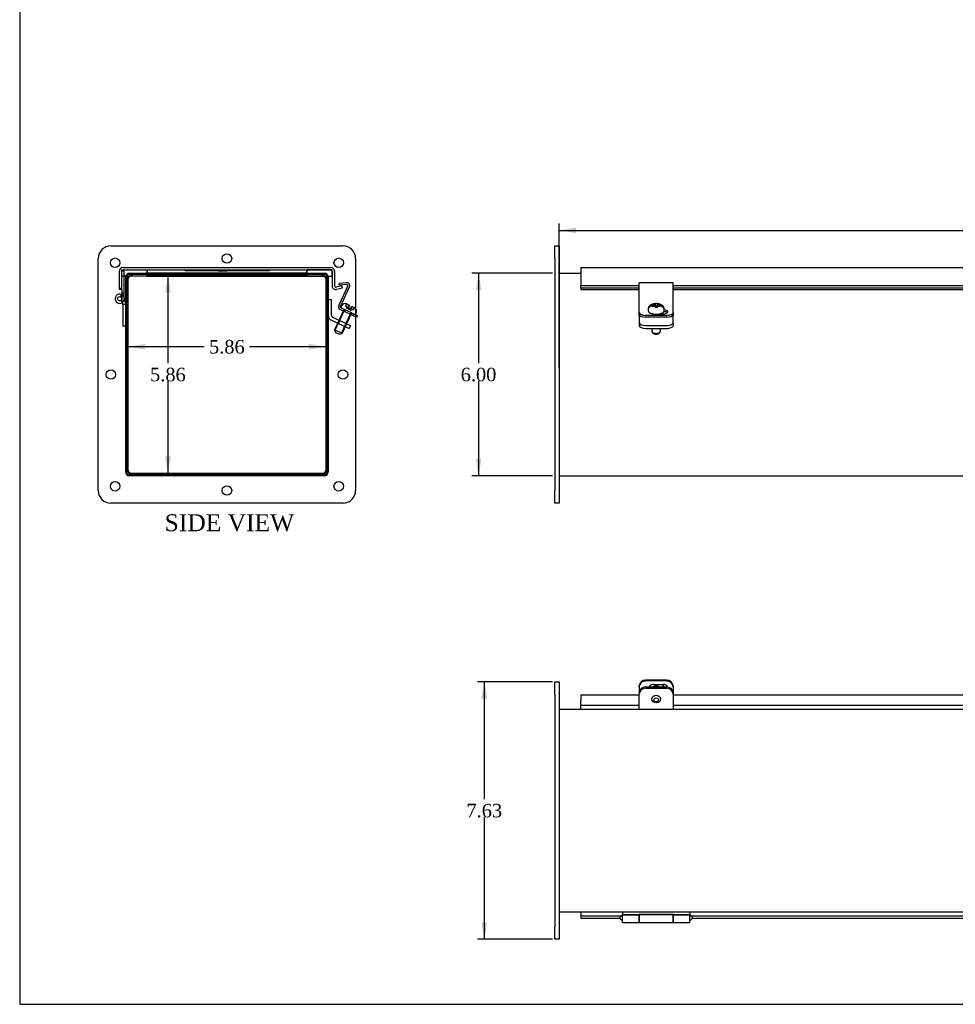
# Model space of a CAD drawing. Header units: inches. Extents: x 0.2 to 89.8, y -0.5 to 59.8.
# Tile 1 of 8: x 0.2 to 28, y 0.2 to 29.3. Entities that reach past the tile are written whole.
import ezdxf
from ezdxf.enums import TextEntityAlignment as Align
from ezdxf.lldxf.tags import DXFTag

# ---------------------------------------------------------------- set-up
doc = ezdxf.new("R2010")
doc.units = ezdxf.units.IN
doc.header["$MEASUREMENT"] = 0
for name, color, linetype in [('COM40176', 7, 'Continuous'), ('COM52631', 7, 'Continuous'), ('COM70666-2', 7, 'Continuous'), ('COM70693-9', 7, 'Continuous'), ('COM70694-9', 7, 'Continuous'), ('COM70695-2', 7, 'Continuous'), ('Default', 7, 'Continuous'), ('GSK10437', 7, 'Continuous'), ('GSK11095', 7, 'Continuous'), ('HNG86641-1', 7, 'Continuous'), ('HNG86641-2', 7, 'Continuous'), ('HNG86641-3', 7, 'Continuous'), ('QLB30081', 7, 'Continuous'), ('SCS19420', 7, 'Continuous')]:
    doc.layers.add(name, color=color, linetype=linetype)
doc.styles.add('SEACAD_Times_New_Roman', font='times.ttf')
tags = doc.linetypes.add('HIDDEN2', pattern=[0.1875, 0.125, -0.0625]).pattern_tags.tags
tags[6:7] = [DXFTag(74, 4), DXFTag(75, 0), DXFTag(340, '0'), DXFTag(46, 0.0), DXFTag(50, 0.0), DXFTag(44, 0.0), DXFTag(45, 0.0)]
tags[4:5] = [DXFTag(74, 4), DXFTag(75, 0), DXFTag(340, '0'), DXFTag(46, 0.0), DXFTag(50, 0.0), DXFTag(44, 0.0), DXFTag(45, 0.0)]
doc.dimstyles.new('HAMMOND_(STH_-_66x44)', dxfattribs={"dimtxt": 0.4, "dimasz": 0.5, "dimexe": 0.2, "dimexo": 0.2, "dimgap": 0.1, "dimtad": 0, "dimtih": 1, "dimtoh": 1, "dimzin": 0, "dimdsep": 46, "dimtxsty": 'SEACAD_Times_New_Roman', "dimblk1": '_SE_FILLED', "dimblk2": '_SE_FILLED', "dimsah": 1, "dimcen": 0.2, "dimadec": 0, "dimazin": 0, "dimtfac": 0.8, "dimtofl": 0, "dimtmove": 0, "dimatfit": 3, "dimfxl": 1, "dimtolj": 1, "dimtzin": 0, "dimarcsym": 0})

# ---------------------------------------------------------------- blocks, each defined once
blk = doc.blocks.new('SE')
at = {"layer": 'COM40176', "color": 7, "linetype": 'Continuous'}
for p, q in [((18.593, 21.422), (18.593, 21.544)), ((19.593, 21.544), (18.593, 21.544)), ((18.593, 20.842), (18.593, 21.422)), ((19.593, 21.422), (19.593, 21.544)), ((19.593, 20.842), (19.593, 21.422)), ((18.593, 20.803), (18.593, 20.842)), ((18.593, 20.655), (18.593, 20.803)), ((19.593, 20.803), (19.593, 20.842)), ((19.593, 20.655), (19.593, 20.803)), ((18.593, 20.603), (18.593, 20.655)), ((19.405, 20.575), (18.781, 20.575)), ((19.405, 20.524), (18.781, 20.524)), ((19.2, 20.622), (19.297, 20.622)), ((19.593, 20.655), (19.593, 20.603))]:
    blk.add_line(p, q, dxfattribs=at)
for centre, major_axis, start_param, end_param in [((19.297, 20.681), (-0.14, 0), 1.570796, 4.449588), ((18.781, 20.655), (-0.188, 0), 0, 1.570796), ((18.781, 20.603), (0.188, 0), 3.141593, 4.712389), ((19.016, 20.681), (0.14, 0), 3.296952, 4.420586), ((19.016, 20.629), (0.14, 0), -3.662785, -3.591638), ((19.297, 20.629), (-0.14, 0), 3.591638, 4.539417), ((19.405, 20.655), (-0.188, 0), 1.570796, 3.141593), ((19.405, 20.603), (0.188, 0), 4.712389, 6.283185)]:
    blk.add_ellipse(centre, major_axis=major_axis, ratio=0.422618, start_param=start_param, end_param=end_param, dxfattribs=at)
at = {"layer": 'COM52631', "color": 7, "linetype": 'Continuous'}
for p, q in [((18.593, 20.571), (18.593, 20.603)), ((18.593, 20.571), (18.593, 20.527)), ((18.593, 20.527), (18.593, 20.355)), ((19.593, 20.603), (19.593, 20.571)), ((19.593, 20.527), (19.593, 20.571)), ((19.593, 20.355), (19.593, 20.527)), ((18.593, 20.355), (18.593, 20.268)), ((18.781, 20.275), (19.405, 20.275)), ((18.781, 20.189), (19.405, 20.189)), ((19.593, 20.355), (19.593, 20.268))]:
    blk.add_line(p, q, dxfattribs=at)
for centre, start_param, end_param in [((18.781, 20.355), 0, 1.570796), ((18.781, 20.268), 0, 1.570796), ((19.405, 20.355), 1.570796, 3.141593), ((19.405, 20.268), 1.570796, 3.141593)]:
    blk.add_ellipse(centre, major_axis=(-0.188, 0), ratio=0.422618, start_param=start_param, end_param=end_param, dxfattribs=at)
at = {"layer": 'COM70666-2', "color": 7, "linetype": 'Continuous'}
for p, q in [((16.093, 22.636), (16.218, 22.636)), ((16.093, 22.261), (16.093, 22.636)), ((16.218, 22.636), (16.218, 22.261)), ((16.093, 22.261), (16.093, 15.386)), ((16.218, 22.261), (16.218, 15.386)), ((16.093, 15.011), (16.093, 15.386)), ((16.218, 15.386), (16.218, 15.011)), ((16.218, 15.011), (16.093, 15.011))]:
    blk.add_line(p, q, dxfattribs=at)
at = {"layer": 'COM70693-9', "color": 7, "linetype": 'Continuous'}
for p, q in [((16.218, 21.823), (16.859, 21.823)), ((16.218, 15.823), (51.968, 15.823))]:
    blk.add_line(p, q, dxfattribs=at)
at = {"layer": 'COM70694-9', "color": 7, "linetype": 'Continuous'}
for p, q in [((16.859, 21.995), (16.859, 21.887)), ((16.859, 21.995), (51.327, 21.995)), ((16.859, 21.887), (16.859, 21.456)), ((16.859, 21.386), (16.859, 21.456)), ((18.593, 21.456), (16.859, 21.456)), ((16.859, 21.386), (16.859, 21.343)), ((18.593, 21.386), (16.859, 21.386)), ((16.859, 21.343), (16.859, 21.34)), ((16.859, 21.34), (18.593, 21.34)), ((33.593, 21.456), (19.593, 21.456)), ((33.593, 21.386), (19.593, 21.386)), ((19.593, 21.34), (33.593, 21.34))]:
    blk.add_line(p, q, dxfattribs=at)
at = {"layer": 'GSK11095', "color": 7, "linetype": 'Continuous'}
for q in [(16.859, 21.923), (16.859, 21.823), (16.859, 21.923)]:
    blk.add_line((16.859, 21.923), q, dxfattribs=at)
at = {"layer": 'SCS19420', "color": 7, "linetype": 'Continuous'}
for p, q in [((18.853, 20.753), (18.853, 20.726)), ((18.978, 20.848), (19.033, 20.848)), ((19.033, 20.877), (18.979, 20.877)), ((19.033, 20.877), (19.058, 20.888)), ((19.033, 20.848), (19.033, 20.877)), ((19.058, 20.837), (19.033, 20.848)), ((19.058, 20.915), (19.058, 20.911)), ((19.058, 20.911), (19.058, 20.888)), ((19.058, 20.888), (19.058, 20.837)), ((19.128, 20.848), (19.058, 20.848)), ((19.058, 20.837), (19.058, 20.814)), ((19.058, 20.814), (19.058, 20.81)), ((19.117, 20.827), (19.067, 20.827)), ((19.067, 20.827), (19.067, 20.81)), ((19.117, 20.81), (19.117, 20.827)), ((19.128, 20.911), (19.128, 20.915)), ((19.128, 20.888), (19.128, 20.911)), ((19.128, 20.837), (19.128, 20.888)), ((19.128, 20.888), (19.153, 20.877)), ((19.153, 20.848), (19.128, 20.837)), ((19.128, 20.814), (19.128, 20.837)), ((19.128, 20.81), (19.128, 20.814)), ((19.208, 20.877), (19.153, 20.877)), ((19.153, 20.877), (19.153, 20.848)), ((19.153, 20.848), (19.209, 20.848)), ((19.333, 20.726), (19.333, 20.753)), ((18.968, 20.626), (18.968, 20.625)), ((19.218, 20.622), (19.218, 20.627)), ((18.968, 20.189), (18.968, 20.096)), ((19.218, 20.096), (19.218, 20.189)), ((18.983, 20.072), (19.036, 20.029)), ((19.151, 20.029), (19.204, 20.072))]:
    blk.add_line(p, q, dxfattribs=at)
for centre, radius, start, end in [((18.933, 20.782), 0.0735, 149.9293, 161.3205), ((18.975, 20.724), 0.124, 88.5198, 148.2838), ((18.975, 20.753), 0.124, 88.2628, 148.3529), ((19.093, 19.021), 1.895, 88.9416, 91.0584), ((19.093, 18.1), 2.71, 89.26, 90.74), ((19.211, 20.752), 0.125, 31.9987, 91.3856), ((19.212, 20.724), 0.124, 31.5487, 91.6477), ((19.253, 20.782), 0.0735, 18.6805, 30.0697)]:
    blk.add_arc(centre, radius, start, end, dxfattribs=at)
for centre, major_axis, start_param, end_param in [((19.093, 20.794), (0.231, 0), 3.027001, 3.243651), ((19.093, 20.794), (-0.231, 0), 3.039534, 3.256184), ((19.093, 20.096), (-0.125, 0), 0, 3.141593), ((19.093, 20.042), (0.065, 0), 3.626705, 5.798073)]:
    blk.add_ellipse(centre, major_axis=major_axis, ratio=0.422618, start_param=start_param, end_param=end_param, dxfattribs=at)
for points, knots in [([(18.853, 20.726), (18.854, 20.722), (18.854, 20.712), (18.86, 20.696), (18.871, 20.679), (18.887, 20.664), (18.907, 20.65), (18.933, 20.638), (18.962, 20.628), (18.994, 20.62), (19.028, 20.614), (19.063, 20.611), (19.1, 20.61), (19.135, 20.612), (19.17, 20.616), (19.204, 20.622), (19.235, 20.631), (19.263, 20.642), (19.287, 20.655), (19.307, 20.67), (19.321, 20.686), (19.33, 20.703), (19.334, 20.718), (19.333, 20.725), (19.333, 20.728)], [0, 0, 0, 0, 0.028225, 0.069923, 0.112549, 0.158214, 0.207207, 0.2579, 0.308464, 0.35853, 0.408187, 0.457582, 0.506843, 0.556085, 0.605391, 0.654866, 0.704649, 0.754915, 0.805875, 0.857659, 0.90317, 0.945329, 0.985482, 1, 1, 1, 1]), ([(19.333, 20.753), (19.333, 20.763), (19.332, 20.78), (19.324, 20.806), (19.313, 20.829), (19.297, 20.85), (19.279, 20.868), (19.257, 20.884), (19.232, 20.897), (19.202, 20.909), (19.169, 20.917), (19.134, 20.922), (19.099, 20.925), (19.063, 20.923), (19.028, 20.919), (18.993, 20.912), (18.961, 20.9), (18.932, 20.886), (18.908, 20.869), (18.889, 20.849), (18.873, 20.827), (18.862, 20.803), (18.854, 20.778), (18.854, 20.762), (18.854, 20.754)], [0, 0, 0, 0, 0.040388, 0.080982, 0.12049, 0.159766, 0.19978, 0.241759, 0.287174, 0.337035, 0.389874, 0.441912, 0.492784, 0.543313, 0.594444, 0.64721, 0.703224, 0.75377, 0.799589, 0.842441, 0.883721, 0.924201, 0.964322, 1, 1, 1, 1]), ([(18.869, 20.789), (18.868, 20.787), (18.867, 20.785), (18.864, 20.783), (18.864, 20.783), (18.863, 20.784)], [0, 0, 0, 0, 0.5, 0.5, 1, 1, 1, 1]), ([(19.323, 20.784), (19.323, 20.783), (19.322, 20.783), (19.32, 20.785), (19.319, 20.787), (19.318, 20.789)], [0, 0, 0, 0, 0.5, 0.5, 1, 1, 1, 1])]:
    blk.add_open_spline(points, degree=3, knots=knots, dxfattribs=at)
blk = doc.blocks.new('SE1')
at = {"layer": 'COM40176', "color": 7, "linetype": 'Continuous'}
for p, q in [((19.405, 9.766), (18.781, 9.766)), ((19.405, 9.742), (18.781, 9.742)), ((19.016, 9.642), (19.297, 9.642)), ((18.593, 9.571), (18.593, 9.595)), ((18.593, 9.571), (18.593, 9.395)), ((19.593, 9.595), (19.593, 9.571)), ((19.593, 9.571), (19.593, 9.395))]:
    blk.add_line(p, q, dxfattribs=at)
for centre, major_axis, start_param, end_param in [((18.781, 9.595), (-0.188, 0), 4.712389, 6.283185), ((18.781, 9.571), (0.188, 0), 1.570796, 3.141593), ((19.016, 9.515), (0.14, 0), 1.570796, 2.738543), ((19.297, 9.515), (-0.14, 0), 3.53534, 4.712389), ((19.405, 9.595), (-0.188, 0), 3.141593, 4.712389), ((19.405, 9.571), (0.188, 0), 0, 1.570796)]:
    blk.add_ellipse(centre, major_axis=major_axis, ratio=0.906308, start_param=start_param, end_param=end_param, dxfattribs=at)
at = {"layer": 'COM52631', "color": 7, "linetype": 'Continuous'}
for p, q in [((18.593, 9.395), (18.593, 9.355)), ((18.593, 8.984), (18.593, 9.355)), ((18.781, 9.565), (19.405, 9.565)), ((18.781, 9.525), (19.405, 9.525)), ((19.593, 9.395), (19.593, 9.355)), ((19.593, 9.355), (19.593, 8.984)), ((18.593, 8.902), (18.593, 8.984)), ((19.593, 8.984), (19.593, 8.902))]:
    blk.add_line(p, q, dxfattribs=at)
for centre, start_param, end_param in [((18.781, 9.395), 4.712389, 6.283185), ((18.781, 9.355), 4.712389, 6.283185), ((19.405, 9.395), 3.141593, 4.712389), ((19.405, 9.355), 3.141593, 4.712389)]:
    blk.add_ellipse(centre, major_axis=(-0.188, 0), ratio=0.906308, start_param=start_param, end_param=end_param, dxfattribs=at)
at = {"layer": 'COM70666-2', "color": 7, "linetype": 'Continuous'}
for p, q in [((16.093, 9.339), (16.093, 9.714)), ((16.093, 9.714), (16.218, 9.714)), ((16.218, 9.714), (16.218, 9.339)), ((16.093, 9.339), (16.093, 2.464)), ((16.218, 9.339), (16.218, 2.464)), ((16.093, 2.089), (16.093, 2.464)), ((16.218, 2.464), (16.218, 2.089)), ((16.218, 2.089), (16.093, 2.089))]:
    blk.add_line(p, q, dxfattribs=at)
at = {"layer": 'COM70693-9', "color": 7, "linetype": 'Continuous'}
for p, q in [((16.218, 8.902), (51.968, 8.902)), ((16.218, 2.902), (51.968, 2.902))]:
    blk.add_line(p, q, dxfattribs=at)
at = {"layer": 'COM70694-9', "color": 7, "linetype": 'Continuous'}
for p, q in [((16.859, 9.326), (16.859, 9.152)), ((18.593, 9.326), (16.859, 9.326)), ((16.859, 9.018), (16.859, 9.152)), ((33.593, 9.326), (19.593, 9.326)), ((18.593, 9.018), (16.859, 9.018)), ((33.593, 9.018), (19.593, 9.018)), ((16.859, 2.787), (18.063, 2.787)), ((16.859, 2.787), (16.859, 2.715)), ((16.859, 2.715), (18.019, 2.715)), ((18.063, 2.787), (18.081, 2.787)), ((18.063, 2.787), (18.063, 2.785)), ((20.106, 2.787), (20.123, 2.787)), ((20.123, 2.787), (33.063, 2.787)), ((20.123, 2.785), (20.123, 2.787)), ((20.168, 2.715), (33.019, 2.715))]:
    blk.add_line(p, q, dxfattribs=at)
at = {"layer": 'GSK11095', "color": 7, "linetype": 'Continuous'}
for p, q in [((16.859, 8.902), (16.859, 9.018)), ((16.859, 2.902), (16.859, 2.787)), ((16.859, 2.787), (16.859, 2.787)), ((16.859, 2.787), (16.859, 2.787))]:
    blk.add_line(p, q, dxfattribs=at)
at = {"layer": 'HNG86641-1', "color": 7, "linetype": 'Continuous'}
for p, q in [((18.589, 2.787), (18.597, 2.787)), ((18.597, 2.587), (18.597, 2.818)), ((19.589, 2.818), (19.589, 2.587)), ((19.589, 2.787), (19.597, 2.787)), ((18.597, 2.587), (19.589, 2.587))]:
    blk.add_line(p, q, dxfattribs=at)
at = {"layer": 'HNG86641-2', "color": 7, "linetype": 'Continuous'}
for p, q in [((18.093, 2.902), (18.093, 2.827)), ((18.093, 2.827), (18.093, 2.808)), ((18.093, 2.827), (20.093, 2.827)), ((18.093, 2.587), (18.093, 2.808)), ((18.093, 2.808), (18.589, 2.808)), ((19.597, 2.818), (18.589, 2.818)), ((18.589, 2.818), (18.589, 2.808)), ((18.589, 2.587), (18.589, 2.808)), ((19.597, 2.808), (19.597, 2.818)), ((19.597, 2.808), (20.093, 2.808)), ((19.597, 2.808), (19.597, 2.587)), ((20.093, 2.902), (20.093, 2.827)), ((20.093, 2.827), (20.093, 2.808)), ((20.093, 2.587), (20.093, 2.808)), ((18.093, 2.587), (18.589, 2.587)), ((19.597, 2.587), (20.093, 2.587))]:
    blk.add_line(p, q, dxfattribs=at)
at = {"layer": 'HNG86641-3', "color": 7, "linetype": 'Continuous'}
for p, q in [((18.093, 2.787), (18.081, 2.787)), ((18.081, 2.662), (18.093, 2.662)), ((18.597, 2.787), (18.589, 2.787)), ((18.589, 2.662), (18.597, 2.662)), ((19.597, 2.787), (19.589, 2.787)), ((19.589, 2.662), (19.597, 2.662)), ((20.106, 2.787), (20.093, 2.787)), ((20.093, 2.662), (20.106, 2.662))]:
    blk.add_line(p, q, dxfattribs=at)
for centre, start, end in [((18.081, 2.725), 90, 180), ((18.081, 2.725), 180, 270), ((20.106, 2.725), 270, 90)]:
    blk.add_arc(centre, 0.0625, start, end, dxfattribs=at)
at = {"layer": 'SCS19420', "color": 7, "linetype": 'Continuous'}
for centre, major_axis, start_param, end_param in [((19.093, 9.489), (-0.125, 0), 3.873413, 5.551365), ((19.093, 9.502), (0.24, 0), 0.295405, 0.601916)]:
    blk.add_ellipse(centre, major_axis=major_axis, ratio=0.906308, start_param=start_param, end_param=end_param, dxfattribs=at)
for centre, major_axis in [((19.093, 9.206), (0.125, 0)), ((19.093, 9.18), (-0.065, 0))]:
    blk.add_ellipse(centre, major_axis=major_axis, ratio=0.906308, dxfattribs=at)
blk.add_open_spline([(19.327, 9.565), (19.326, 9.569), (19.322, 9.584), (19.312, 9.61), (19.3, 9.631), (19.293, 9.642), (19.292, 9.643)], degree=3, knots=[0.0702291, 0.0702291, 0.0702291, 0.0702291, 0.0862515, 0.1346153, 0.1830033, 0.1865652, 0.1865652, 0.1865652, 0.1865652], dxfattribs=at)
blk = doc.blocks.new('SE3')
at = {"layer": 'COM40176', "color": 7, "linetype": 'HIDDEN2'}
for p, q in [((9.687, 20.866), (9.957, 21.446)), ((9.923, 21.544), (9.698, 21.524)), ((9.703, 21.467), (9.698, 21.524)), ((9.928, 21.487), (9.703, 21.467)), ((9.738, 20.842), (10.009, 21.422)), ((10.046, 20.603), (9.728, 20.752)), ((10.071, 20.655), (9.752, 20.803)), ((9.863, 20.689), (9.887, 20.74)), ((10.189, 20.537), (10.046, 20.603)), ((10.071, 20.655), (10.189, 20.599)), ((10.118, 20.57), (10.142, 20.622))]:
    blk.add_line(p, q, dxfattribs=at)
at = {"layer": 'COM40176', "color": 7, "linetype": 'Continuous'}
for p, q in [((10.189, 20.599), (10.241, 20.575)), ((10.217, 20.524), (10.189, 20.537)), ((10.241, 20.575), (10.217, 20.524))]:
    blk.add_line(p, q, dxfattribs=at)
at = {"layer": 'COM40176', "color": 7, "linetype": 'HIDDEN2'}
for centre, radius, start, end in [((9.931, 21.458), 0.086, 335, 95), ((9.931, 21.458), 0.029, 335, 95), ((9.765, 20.829), 0.086, 155, 245), ((9.765, 20.829), 0.029, 155, 245)]:
    blk.add_arc(centre, radius, start, end, dxfattribs=at)
at = {"layer": 'COM52631', "color": 7, "linetype": 'HIDDEN2'}
for p, q in [((9.377, 21.042), (9.472, 21.042)), ((9.472, 20.571), (9.472, 21.042)), ((9.459, 20.441), (9.83, 20.268)), ((9.5, 20.527), (9.87, 20.355)), ((9.717, 20.426), (9.677, 20.34)), ((9.83, 20.268), (10, 20.189)), ((9.87, 20.355), (10.04, 20.275)), ((9.87, 20.25), (9.91, 20.336)), ((10.04, 20.275), (10, 20.189))]:
    blk.add_line(p, q, dxfattribs=at)
for radius in [0.143, 0.048]:
    blk.add_arc((9.52, 20.571), radius, 180, 245, dxfattribs=at)
at = {"layer": 'COM70666-2', "color": 7, "linetype": 'Continuous'}
for p, q in [((2.939, 22.636), (9.814, 22.636)), ((2.564, 15.386), (2.564, 22.261)), ((10.189, 22.261), (10.189, 15.386)), ((3.408, 15.918), (3.408, 21.73)), ((3.471, 21.792), (9.283, 21.792)), ((9.345, 21.73), (9.345, 15.918)), ((9.283, 15.855), (3.471, 15.855)), ((9.814, 15.011), (2.939, 15.011))]:
    blk.add_line(p, q, dxfattribs=at)
for centre in [(3.064, 22.136), (6.377, 22.261), (9.689, 22.136), (2.939, 18.824), (9.814, 18.824), (3.064, 15.511), (6.377, 15.386), (9.689, 15.511)]:
    blk.add_circle(centre, 0.141, dxfattribs=at)
for centre, radius, start, end in [((2.939, 22.261), 0.375, 90, 180), ((9.814, 22.261), 0.375, 0, 90), ((3.471, 21.73), 0.0625, 90, 180), ((9.283, 21.73), 0.0625, 0, 90), ((3.471, 15.918), 0.0625, 180, 270), ((9.283, 15.918), 0.0625, 270, 0), ((2.939, 15.386), 0.375, 180, 270), ((9.814, 15.386), 0.375, 270, 0)]:
    blk.add_arc(centre, radius, start, end, dxfattribs=at)
at = {"layer": 'COM70693-9', "color": 7, "linetype": 'HIDDEN2'}
for p, q in [((3.377, 15.931), (3.377, 21.715)), ((3.485, 21.823), (4.002, 21.823)), ((4.002, 21.792), (4.002, 21.823)), ((8.752, 21.823), (9.269, 21.823)), ((8.752, 21.792), (8.752, 21.823)), ((9.377, 21.715), (9.377, 15.931)), ((9.269, 15.823), (3.485, 15.823))]:
    blk.add_line(p, q, dxfattribs=at)
at = {"layer": 'COM70693-9', "color": 7, "linetype": 'Continuous'}
for p, q in [((3.449, 15.931), (3.449, 21.715)), ((3.485, 21.751), (4.002, 21.751)), ((4.002, 21.751), (4.002, 21.792)), ((8.752, 21.751), (8.752, 21.792)), ((8.752, 21.751), (9.269, 21.751)), ((9.305, 21.715), (9.305, 15.931)), ((9.269, 15.895), (3.485, 15.895))]:
    blk.add_line(p, q, dxfattribs=at)
at = {"layer": 'COM70693-9', "color": 7, "linetype": 'HIDDEN2'}
for centre, start, end in [((3.485, 21.715), 90, 180), ((9.269, 21.715), 0, 90), ((3.485, 15.931), 180, 270), ((9.269, 15.931), 270, 0)]:
    blk.add_arc(centre, 0.108, start, end, dxfattribs=at)
at = {"layer": 'COM70693-9', "color": 7, "linetype": 'Continuous'}
for centre, start, end in [((3.485, 21.715), 90, 180), ((9.269, 21.715), 0, 90), ((3.485, 15.931), 180, 270), ((9.269, 15.931), 270, 0)]:
    blk.add_arc(centre, 0.036, start, end, dxfattribs=at)
at = {"layer": 'COM70694-9', "color": 7, "linetype": 'HIDDEN2'}
for p, q in [((3.19, 21.339), (3.19, 21.887)), ((3.262, 21.339), (3.262, 21.887)), ((3.298, 21.995), (9.457, 21.995)), ((3.298, 21.923), (9.457, 21.923)), ((9.493, 21.887), (9.493, 21.448)), ((9.565, 21.887), (9.565, 21.448)), ((3.262, 21.369), (3.19, 21.369)), ((3.262, 21.339), (3.19, 21.339)), ((9.784, 21.456), (9.61, 21.413)), ((9.801, 21.386), (9.627, 21.343)), ((9.801, 21.386), (9.784, 21.456))]:
    blk.add_line(p, q, dxfattribs=at)
for centre, radius, start, end in [((3.298, 21.887), 0.108, 90, 180), ((3.298, 21.887), 0.036, 90, 180), ((9.457, 21.887), 0.108, 0, 90), ((9.457, 21.887), 0.036, 0, 90), ((9.601, 21.448), 0.108, 180, 284), ((9.601, 21.448), 0.036, 180, 284)]:
    blk.add_arc(centre, radius, start, end, dxfattribs=at)
at = {"layer": 'COM70695-2', "color": 7, "linetype": 'HIDDEN2'}
for p, q in [((8.721, 21.823), (4.033, 21.823)), ((4.033, 21.823), (4.033, 21.792)), ((8.721, 21.823), (8.721, 21.792))]:
    blk.add_line(p, q, dxfattribs=at)
at = {"layer": 'COM70695-2', "color": 7, "linetype": 'Continuous'}
for p, q in [((4.033, 21.792), (4.033, 21.751)), ((8.721, 21.751), (4.033, 21.751)), ((8.721, 21.792), (8.721, 21.751))]:
    blk.add_line(p, q, dxfattribs=at)
at = {"layer": 'GSK10437', "color": 7, "linetype": 'HIDDEN2'}
for p, q in [((9.096, 21.793), (3.657, 21.793)), ((3.407, 21.543), (3.407, 16.104)), ((9.346, 16.104), (9.346, 21.543)), ((3.657, 15.854), (9.096, 15.854))]:
    blk.add_line(p, q, dxfattribs=at)
for centre, start, end in [((3.657, 21.543), 146.5119, 180), ((3.657, 21.543), 90, 129.6461), ((9.096, 21.543), 50.3539, 90), ((9.096, 21.543), 0, 33.4882), ((3.657, 16.104), 180, 213.4881), ((9.096, 16.104), 326.5118, 0), ((3.657, 16.104), 236.7201, 270), ((9.096, 16.104), 270, 303.2799)]:
    blk.add_arc(centre, 0.25, start, end, dxfattribs=at)
at = {"layer": 'GSK10437', "color": 7, "linetype": 'Continuous'}
for centre, start, end in [((3.657, 21.543), 129.6461, 146.5119), ((9.096, 21.543), 33.4882, 50.3539), ((3.657, 16.104), 213.4881, 236.7201), ((9.096, 16.104), 303.2799, 326.5118)]:
    blk.add_arc(centre, 0.25, start, end, dxfattribs=at)
at = {"layer": 'GSK11095', "color": 7, "linetype": 'HIDDEN2'}
for p, q in [((3.262, 21.923), (4.012, 21.923)), ((3.262, 21.736), (3.262, 21.923)), ((4.012, 21.923), (4.012, 21.792)), ((4.012, 21.736), (4.012, 21.923)), ((4.012, 21.923), (4.012, 21.923)), ((4.012, 21.923), (8.743, 21.923)), ((9.493, 21.923), (8.743, 21.923)), ((8.743, 21.923), (8.743, 21.792)), ((8.743, 21.923), (8.743, 21.923)), ((8.743, 21.792), (8.743, 21.923)), ((9.493, 21.736), (9.493, 21.923)), ((3.455, 21.736), (3.262, 21.736)), ((9.298, 21.736), (9.493, 21.736))]:
    blk.add_line(p, q, dxfattribs=at)
at = {"layer": 'GSK11095', "color": 7, "linetype": 'Continuous'}
for p, q in [((4.012, 21.736), (3.455, 21.736)), ((4.012, 21.792), (4.012, 21.736)), ((4.012, 21.736), (4.012, 21.736)), ((4.012, 21.736), (8.743, 21.736)), ((8.743, 21.792), (8.743, 21.736)), ((8.743, 21.736), (8.743, 21.792)), ((8.743, 21.736), (9.298, 21.736)), ((8.743, 21.736), (8.743, 21.736))]:
    blk.add_line(p, q, dxfattribs=at)
at = {"layer": 'HNG86641-1', "color": 7, "linetype": 'HIDDEN2'}
for p, q in [((3.337, 21.882), (3.262, 21.882)), ((3.337, 21.229), (3.337, 21.882)), ((3.262, 21.339), (3.262, 21.229)), ((3.226, 21.126), (3.257, 21.194)), ((3.337, 21.229), (3.262, 21.229)), ((3.262, 21.229), (3.262, 21.069)), ((3.337, 21.069), (3.337, 21.229))]:
    blk.add_line(p, q, dxfattribs=at)
blk.add_arc((3.2, 21.069), 0.138, 307.1017, 0, dxfattribs=at)
at = {"layer": 'HNG86641-2', "color": 7, "linetype": 'HIDDEN2'}
for p, q in [((3.237, 21.019), (3.283, 20.96)), ((3.302, 20.863), (3.261, 21.081)), ((3.335, 21.095), (3.377, 20.87)), ((3.293, 20.909), (3.369, 20.909)), ((3.302, 20.256), (3.302, 20.863)), ((3.377, 20.256), (3.302, 20.256))]:
    blk.add_line(p, q, dxfattribs=at)
blk.add_arc((3.2, 21.069), 0.137, 10.5452, 307.1017, dxfattribs=at)
at = {"layer": 'HNG86641-3', "color": 7, "linetype": 'HIDDEN2'}
blk.add_circle((3.2, 21.069), 0.0625, dxfattribs=at)
at = {"layer": 'QLB30081', "color": 7, "linetype": 'HIDDEN2'}
for p, q in [((5.137, 21.893), (5.137, 21.923)), ((5.512, 21.893), (5.137, 21.893)), ((7.262, 21.893), (5.512, 21.893)), ((6.118, 21.895), (6.118, 21.882)), ((6.121, 21.895), (6.121, 21.882)), ((6.178, 21.883), (6.121, 21.883)), ((6.122, 21.895), (6.122, 21.893)), ((6.122, 21.883), (6.122, 21.893)), ((6.122, 21.883), (6.122, 21.882)), ((6.144, 21.895), (6.144, 21.882)), ((6.149, 21.883), (6.149, 21.893)), ((6.167, 21.883), (6.167, 21.893)), ((6.178, 21.883), (6.178, 21.893)), ((6.18, 21.883), (6.18, 21.893)), ((6.183, 21.883), (6.197, 21.883)), ((6.187, 21.883), (6.187, 21.893)), ((6.191, 21.883), (6.191, 21.893)), ((6.202, 21.895), (6.202, 21.882)), ((6.354, 21.883), (6.202, 21.883)), ((6.218, 21.883), (6.218, 21.893)), ((6.227, 21.895), (6.227, 21.882)), ((6.229, 21.883), (6.229, 21.893)), ((6.233, 21.883), (6.233, 21.893)), ((6.245, 21.883), (6.245, 21.893)), ((6.27, 21.883), (6.27, 21.893)), ((6.288, 21.883), (6.288, 21.893)), ((6.296, 21.883), (6.296, 21.893)), ((6.309, 21.883), (6.309, 21.893)), ((6.309, 21.883), (6.309, 21.893)), ((6.322, 21.883), (6.322, 21.893)), ((6.323, 21.883), (6.323, 21.893)), ((6.326, 21.883), (6.326, 21.893)), ((6.328, 21.882), (6.328, 21.895)), ((6.331, 21.882), (6.331, 21.895)), ((6.34, 21.883), (6.34, 21.893)), ((6.344, 21.883), (6.34, 21.883)), ((6.347, 21.883), (6.347, 21.893)), ((6.35, 21.883), (6.35, 21.893)), ((6.35, 21.883), (6.368, 21.883)), ((6.354, 21.882), (6.354, 21.895)), ((6.368, 21.883), (6.368, 21.893)), ((7.637, 21.893), (7.262, 21.893)), ((7.637, 21.893), (7.637, 21.923))]:
    blk.add_line(p, q, dxfattribs=at)
at = {"layer": 'SCS19420', "color": 7, "linetype": 'HIDDEN2'}
for p, q in [((9.851, 20.757), (9.568, 20.149)), ((9.578, 20.12), (9.871, 20.748)), ((9.772, 20.855), (9.759, 20.828)), ((9.851, 20.757), (9.871, 20.748)), ((9.894, 20.848), (9.925, 20.915)), ((9.894, 20.848), (9.954, 20.819)), ((9.92, 20.786), (9.939, 20.827)), ((9.965, 20.765), (9.92, 20.786)), ((9.925, 20.915), (9.936, 20.911)), ((9.936, 20.911), (10.007, 20.877)), ((9.985, 20.888), (9.957, 20.829)), ((9.965, 20.765), (9.984, 20.805)), ((10.011, 20.744), (9.965, 20.765)), ((10.007, 20.877), (9.98, 20.819)), ((9.985, 20.805), (10.03, 20.784)), ((10.011, 20.744), (10.03, 20.784)), ((10.056, 20.722), (10.011, 20.744)), ((10.03, 20.784), (10.06, 20.77)), ((10.043, 20.789), (10.071, 20.848)), ((10.056, 20.722), (10.075, 20.763)), ((10.06, 20.77), (10.121, 20.742)), ((10.066, 20.778), (10.093, 20.837)), ((10.071, 20.848), (10.144, 20.814)), ((10.121, 20.742), (10.152, 20.81)), ((10.144, 20.814), (10.152, 20.81)), ((9.765, 20.033), (10.058, 20.661)), ((9.794, 20.043), (10.078, 20.651)), ((10.078, 20.651), (10.058, 20.661)), ((9.794, 20.043), (9.568, 20.149)), ((9.568, 20.149), (9.597, 20.069)), ((9.597, 20.069), (9.715, 20.014)), ((9.715, 20.014), (9.794, 20.043))]:
    blk.add_line(p, q, dxfattribs=at)
at = {"layer": 'SCS19420', "color": 7, "linetype": 'Continuous'}
blk.add_line((10.194, 20.625), (10.207, 20.652), dxfattribs=at)
at = {"layer": 'SCS19420', "color": 7, "linetype": 'HIDDEN2'}
for centre, radius, start, end in [((9.782, 20.817), 0.025, 155, 245), ((9.881, 20.804), 0.12, 68.0545, 155), ((9.989, 20.814), 0.035, 155, 171.6015), ((17.408, 36.773), 17.609, 244.9578, 245.0656), ((9.989, 20.814), 0.01, 155, 245), ((10.034, 20.793), 0.01, 245, 335), ((10.034, 20.793), 0.035, 318.3985, 335), ((10.098, 20.703), 0.12, 40.7035, 65), ((10.172, 20.635), 0.025, 245, 314.5899)]:
    blk.add_arc(centre, radius, start, end, dxfattribs=at)
at = {"layer": 'SCS19420', "color": 7, "linetype": 'Continuous'}
for centre, radius, start, end in [((10.098, 20.703), 0.12, 335, 40.7035), ((10.172, 20.635), 0.025, 314.5899, 335)]:
    blk.add_arc(centre, radius, start, end, dxfattribs=at)
blk = doc.blocks.new('DMBLK164')
at = {"layer": 'Default', "linetype": 'Continuous', "transparency": 16777216}
for points in [[(3.949, 19.729), (3.449, 19.646), (3.949, 19.563)], [(8.805, 19.729), (8.805, 19.563), (9.305, 19.646)]]:
    blk.add_hatch(color=7, dxfattribs=at).paths.add_polyline_path(points)
at = {"layer": 'Default', "color": 7, "linetype": 'Continuous', "transparency": 16777216}
for p, q in [((5.706, 19.646), (3.449, 19.646)), ((9.305, 19.646), (7.048, 19.646))]:
    blk.add_line(p, q, dxfattribs=at)
at = {"layer": 'Default', "color": 7, "linetype": 'Continuous', "transparency": 16777216, "style": 'SEACAD_Times_New_Roman'}
blk.add_text('5.86', height=0.4, dxfattribs=at).set_placement((5.846, 19.846), align=Align.TOP_LEFT)
blk = doc.blocks.new('_SE_FILLED')
at = {"color": 0}
blk.add_line((0, 0), (-1, 0), dxfattribs=at)
blk.add_solid([(0, 0), (-1, -0.1665), (-1, 0.1665), (0, 0)], dxfattribs=at)
blk = doc.blocks.new('DMBLK167')
at = {"layer": 'Default', "linetype": 'Continuous', "transparency": 16777216}
for points in [[(16.718, 23.178), (16.218, 23.094), (16.718, 23.011)], [(51.468, 23.178), (51.468, 23.011), (51.968, 23.094)]]:
    blk.add_hatch(color=7, dxfattribs=at).paths.add_polyline_path(points)
at = {"layer": 'Default', "color": 7, "linetype": 'Continuous', "transparency": 16777216}
for p, q in [((16.218, 19.024), (16.218, 23.294)), ((16.218, 23.094), (33.271, 23.094)), ((34.916, 23.094), (51.968, 23.094)), ((51.968, 19.024), (51.968, 23.294))]:
    blk.add_line(p, q, dxfattribs=at)
at = {"layer": 'Default', "color": 7, "linetype": 'Continuous', "transparency": 16777216, "style": 'SEACAD_Times_New_Roman'}
blk.add_text('35.75', height=0.4, dxfattribs=at).set_placement((33.411, 23.294), align=Align.TOP_LEFT)
blk = doc.blocks.new('DMBLK168')
at = {"layer": 'Default', "linetype": 'Continuous', "transparency": 16777216}
for points in [[(13.749, 21.323), (13.916, 21.323), (13.832, 21.823)], [(13.749, 16.323), (13.832, 15.823), (13.916, 16.323)]]:
    blk.add_hatch(color=7, dxfattribs=at).paths.add_polyline_path(points)
at = {"layer": 'Default', "color": 7, "linetype": 'Continuous', "transparency": 16777216}
for p, q in [((16.018, 21.823), (13.632, 21.823)), ((13.832, 21.823), (13.832, 19.163)), ((13.832, 18.623), (13.832, 15.823)), ((16.018, 15.823), (13.632, 15.823))]:
    blk.add_line(p, q, dxfattribs=at)
at = {"layer": 'Default', "color": 7, "linetype": 'Continuous', "transparency": 16777216, "style": 'SEACAD_Times_New_Roman'}
blk.add_text('6.00', height=0.4, dxfattribs=at).set_placement((13.301, 19.023), align=Align.TOP_LEFT)
blk = doc.blocks.new('DMBLK170')
at = {"layer": 'Default', "linetype": 'Continuous', "transparency": 16777216}
for points in [[(4.547, 21.251), (4.713, 21.251), (4.63, 21.751)], [(4.547, 16.395), (4.63, 15.895), (4.713, 16.395)]]:
    blk.add_hatch(color=7, dxfattribs=at).paths.add_polyline_path(points)
at = {"layer": 'Default', "color": 7, "linetype": 'Continuous', "transparency": 16777216}
for p, q in [((4.63, 21.751), (4.63, 19.163)), ((4.63, 18.623), (4.63, 15.895))]:
    blk.add_line(p, q, dxfattribs=at)
at = {"layer": 'Default', "color": 7, "linetype": 'Continuous', "transparency": 16777216, "style": 'SEACAD_Times_New_Roman'}
blk.add_text('5.86', height=0.4, dxfattribs=at).set_placement((4.099, 19.023), align=Align.TOP_LEFT)
blk = doc.blocks.new('DMBLK171')
at = {"layer": 'Default', "linetype": 'Continuous', "transparency": 16777216}
for points in [[(13.92, 9.214), (14.086, 9.214), (14.003, 9.714)], [(13.92, 2.589), (14.003, 2.089), (14.086, 2.589)]]:
    blk.add_hatch(color=7, dxfattribs=at).paths.add_polyline_path(points)
at = {"layer": 'Default', "color": 7, "linetype": 'Continuous', "transparency": 16777216}
for p, q in [((16.018, 9.714), (13.803, 9.714)), ((14.003, 6.242), (14.003, 9.714)), ((14.003, 2.089), (14.003, 5.702)), ((16.018, 2.089), (13.803, 2.089))]:
    blk.add_line(p, q, dxfattribs=at)
at = {"layer": 'Default', "color": 7, "linetype": 'Continuous', "transparency": 16777216, "style": 'SEACAD_Times_New_Roman'}
blk.add_text('7.63', height=0.4, dxfattribs=at).set_placement((13.472, 6.102), align=Align.TOP_LEFT)
blk = doc.blocks.new('BORDER')
at = {"layer": 'Default', "color": 7, "linetype": 'Continuous'}
for p, q in [((-41.86, 27.86), (-41.86, 0)), ((-41.86, 0), (0, 0))]:
    blk.add_line(p, q, dxfattribs=at)

msp = doc.modelspace()

# ---------------------------------------------------------------- block references
at = {"layer": 'Default', "color": 7, "xscale": 2.14, "yscale": 2.14, "zscale": 2.14}
msp.add_blockref('BORDER', (89.818, 0.161), dxfattribs=at)
at = {"layer": 'Default'}
for name in ['SE3', 'SE', 'SE1']:
    msp.add_blockref(name, (0, 0), dxfattribs=at)

# ---------------------------------------------------------------- texts
at = {"layer": 'Default', "color": 7, "linetype": 'Continuous', "style": 'SEACAD_Times_New_Roman'}
msp.add_text('SIDE VIEW', height=0.5, dxfattribs=at).set_placement((4.531, 14.681), align=Align.TOP_LEFT)

# ---------------------------------------------------------------- dimensions: what is measured, and where the dimension line sits
at = {"layer": 'Default', "color": 7, "linetype": 'Continuous'}
for base, p1, p2, angle, picture, middle, dimtype in [((16.218, 23.094), (16.218, 18.824), (51.968, 18.824), 0, 'DMBLK167', (34.093, 23.094), 161), ((4.63, 15.895), (8.721, 21.751), (3.485, 15.895), 90, 'DMBLK170', (4.63, 18.823), 160), ((13.832, 21.823), (16.218, 21.823), (16.218, 15.823), 270, 'DMBLK168', (13.832, 18.823), 161), ((14.003039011, 2.089167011), (16.218354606, 2.089167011), (16.218354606, 9.714167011), 90, 'DMBLK171', (14.003039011, 5.901666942), 161)]:
    dim = msp.add_linear_dim(base=base, p1=p1, p2=p2, angle=angle, text='\\A1;<>', dimstyle='HAMMOND_(STH_-_66x44)', dxfattribs=at)
    dim.commit()
    dim.dimension.update_dxf_attribs({"geometry": picture, "text_midpoint": middle, "dimtype": dimtype})
dim = msp.add_linear_dim(base=(3.449, 19.646), p1=(9.305, 18.823), p2=(3.449, 18.823), text='\\A1;<>', dimstyle='HAMMOND_(STH_-_66x44)', dxfattribs=at)
dim.commit()
dim.dimension.update_dxf_attribs({"geometry": 'DMBLK164', "text_midpoint": (6.377, 19.646), "dimtype": 160})

doc.saveas('drawing.dxf')
